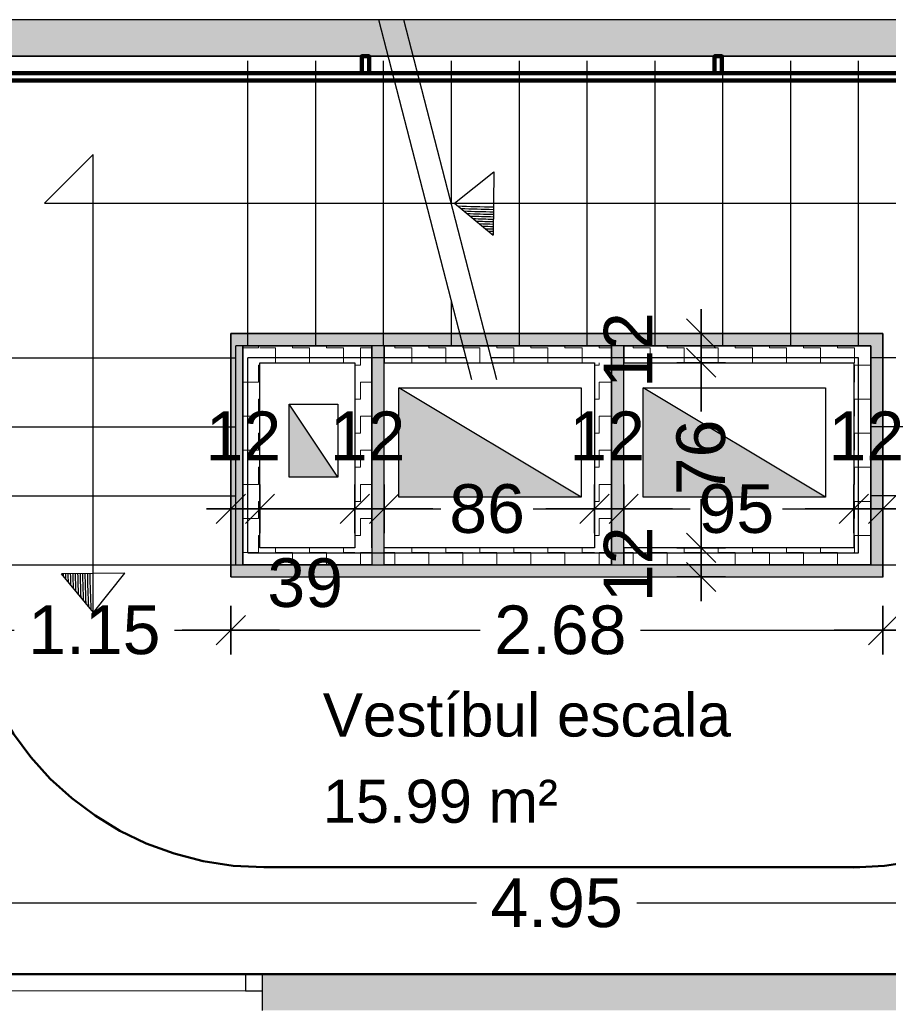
# Model space of a CAD drawing. Header units: metres. Extents: x -1 to 439, y -6 to 33.
# Tile 22 of 29: x 411.11 to 414.68, y 24.18 to 28.23. Entities that reach past the tile are written whole.
import ezdxf

# ---------------------------------------------------------------- set-up
doc = ezdxf.new("R2010")
doc.units = ezdxf.units.M
doc.header["$PDMODE"] = 65
for name, pattern in [('CONTINUA', [0]), ('PUNKT', [6.35, 0, -6.35]), ('VERDECKT', [9.525, 6.35, -3.175])]:
    doc.linetypes.add(name, pattern=pattern)
for name, color, linetype, lineweight in [('3D P1 MURS EXISTENTS', 7, 'CONTINUA', 25), ('3D P1 MURS NOUS', 7, 'CONTINUA', 25), ('3D PB MURS ASCENSOR TOTAL EDIFICI', 7, 'CONTINUA', 25), ('INS PB  VENTIL·LACIONS', 7, 'CONTINUA', 25), ('P1 COTES', 7, 'CONTINUA', 25), ('P1 ESCALES 2D', 7, 'CONTINUA', 25), ('P1 LOCAL', 7, 'CONTINUA', 25), ('P1 MOBLES', 7, 'CONTINUA', 25)]:
    doc.layers.add(name, color=color, linetype=linetype, lineweight=lineweight)
doc.styles.add('ARIAL', font='arial.ttf')
doc.dimstyles.new('DIMSTYLE_10', dxfattribs={"dimtxt": 0.2, "dimasz": 0.2, "dimexe": 0, "dimexo": 1e-06, "dimgap": 0.1, "dimtad": 2, "dimdec": 0, "dimlfac": 100, "dimrnd": 1, "dimzin": 4, "dimdsep": 46, "dimtxsty": 'ARIAL', "dimblk1": 'ALL_ML_STRICH', "dimblk2": 'ALL_ML_STRICH', "dimsah": 1, "dimcen": 0, "dimse1": 1, "dimse2": 1, "dimclrd": 2, "dimclre": 2, "dimclrt": 2, "dimadec": 0, "dimazin": 0, "dimtfac": 1, "dimtdec": 0, "dimtix": 1, "dimtmove": 2, "dimatfit": 3, "dimfxl": 0, "dimtvp": 1.2, "dimtzin": 0, "dimlwd": 0, "dimlwe": 35, "dimarcsym": 0})
doc.dimstyles.new('DIMSTYLE_11', dxfattribs={"dimtxt": 0.2, "dimasz": 0.2, "dimexe": 0, "dimexo": 1e-06, "dimgap": 0.1, "dimtad": 0, "dimdec": 0, "dimlfac": 100, "dimrnd": 1, "dimzin": 4, "dimdsep": 46, "dimtxsty": 'ARIAL', "dimblk1": 'ALL_ML_STRICH', "dimblk2": 'ALL_ML_STRICH', "dimsah": 1, "dimcen": 0, "dimse1": 1, "dimse2": 1, "dimclrd": 2, "dimclre": 2, "dimclrt": 2, "dimadec": 0, "dimazin": 0, "dimtfac": 1, "dimtdec": 0, "dimtix": 1, "dimtmove": 2, "dimatfit": 3, "dimfxl": 0, "dimtvp": 1.2, "dimtzin": 0, "dimlwd": 0, "dimlwe": 35, "dimarcsym": 0})
doc.dimstyles.new('DIMSTYLE_12', dxfattribs={"dimtxt": 0.2, "dimasz": 0.2, "dimexe": 0, "dimexo": 1e-06, "dimgap": 0.1, "dimtad": 2, "dimdec": 0, "dimlfac": 100, "dimrnd": 1, "dimzin": 4, "dimdsep": 46, "dimtxsty": 'ARIAL', "dimblk1": 'ALL_ML_STRICH', "dimblk2": 'ALL_ML_STRICH', "dimsah": 1, "dimcen": 0, "dimse1": 1, "dimse2": 1, "dimclrd": 2, "dimclre": 2, "dimclrt": 2, "dimadec": 0, "dimazin": 0, "dimtfac": 1, "dimtdec": 0, "dimtix": 1, "dimtmove": 2, "dimatfit": 3, "dimfxl": 0, "dimtvp": 1.2, "dimtzin": 0, "dimlwd": 0, "dimlwe": 35, "dimarcsym": 0})
doc.dimstyles.new('DIMSTYLE_13', dxfattribs={"dimtxt": 0.2, "dimasz": 0.2, "dimexe": 0, "dimexo": 1e-06, "dimgap": 0.1, "dimtad": 0, "dimdec": 0, "dimlfac": 100, "dimrnd": 1, "dimzin": 4, "dimdsep": 46, "dimtxsty": 'ARIAL', "dimblk1": 'ALL_ML_STRICH', "dimblk2": 'ALL_ML_STRICH', "dimsah": 1, "dimcen": 0, "dimse1": 1, "dimse2": 1, "dimclrd": 2, "dimclre": 2, "dimclrt": 2, "dimadec": 0, "dimazin": 0, "dimtfac": 1, "dimtdec": 0, "dimtix": 1, "dimtmove": 2, "dimatfit": 3, "dimfxl": 0, "dimtzin": 0, "dimlwd": 0, "dimlwe": 35, "dimarcsym": 0})
doc.dimstyles.new('DIMSTYLE_14', dxfattribs={"dimtxt": 0.2, "dimasz": 0.2, "dimexe": 0, "dimexo": 1e-06, "dimgap": 0.1, "dimtad": 0, "dimdec": 0, "dimlfac": 100, "dimrnd": 1, "dimzin": 4, "dimdsep": 46, "dimtxsty": 'ARIAL', "dimblk1": 'ALL_ML_STRICH', "dimblk2": 'ALL_ML_STRICH', "dimsah": 1, "dimcen": 0, "dimse1": 1, "dimse2": 1, "dimclrd": 2, "dimclre": 2, "dimclrt": 2, "dimadec": 0, "dimazin": 0, "dimtfac": 1, "dimtdec": 0, "dimtix": 1, "dimtmove": 2, "dimatfit": 3, "dimfxl": 0, "dimtzin": 0, "dimlwd": 0, "dimlwe": 35, "dimarcsym": 0})
doc.dimstyles.new('DIMSTYLE_8', dxfattribs={"dimtxt": 0.2, "dimasz": 0.2, "dimexe": 0, "dimexo": 1e-06, "dimgap": 0.1, "dimtad": 0, "dimrnd": 0.01, "dimzin": 4, "dimdsep": 46, "dimtxsty": 'ARIAL', "dimblk1": 'ALL_ML_STRICH', "dimblk2": 'ALL_ML_STRICH', "dimsah": 1, "dimcen": 0, "dimse1": 1, "dimse2": 1, "dimclrd": 2, "dimclre": 2, "dimclrt": 2, "dimadec": 0, "dimazin": 0, "dimtfac": 1, "dimtdec": 0, "dimtix": 1, "dimtmove": 2, "dimatfit": 3, "dimfxl": 0, "dimtzin": 0, "dimlwd": 0, "dimlwe": 35, "dimarcsym": 0})
doc.dimstyles.new('DIMSTYLE_9', dxfattribs={"dimtxt": 0.2, "dimasz": 0.2, "dimexe": 0, "dimexo": 1e-06, "dimgap": 0.1, "dimtad": 0, "dimrnd": 0.01, "dimzin": 4, "dimdsep": 46, "dimtxsty": 'ARIAL', "dimblk1": 'ALL_ML_STRICH', "dimblk2": 'ALL_ML_STRICH', "dimsah": 1, "dimcen": 0, "dimse1": 1, "dimse2": 1, "dimclrd": 2, "dimclre": 2, "dimclrt": 2, "dimadec": 0, "dimazin": 0, "dimtfac": 1, "dimtdec": 0, "dimtix": 1, "dimtmove": 2, "dimatfit": 3, "dimfxl": 0, "dimtzin": 0, "dimlwd": 0, "dimlwe": 35, "dimarcsym": 0})
pattern_1 = [(180, (-0.14, -0.14), (-0.07, -0.07), [0.07, -0.07]), (270, (-0.14, -0.14), (0.07, -0.07), [0.07, -0.07])]
pattern_2 = [(0, (0.14, 0.14), (0.07, 0.07), [0.07, -0.07]), (90, (0.14, 0.14), (-0.07, 0.07), [0.07, -0.07])]
pattern_3 = [(90, (-0.14, 0.14), (-0.07, 0.07), [0.07, -0.07]), (180, (-0.14, 0.14), (-0.07, -0.07), [0.07, -0.07])]

# ---------------------------------------------------------------- blocks, each defined once
blk = doc.blocks.new('OBJETO_COMPLEJO_0')
at = {"layer": '3D P1 MURS NOUS', "color": 240, "linetype": 'CONTINUA', "lineweight": 140, "transparency": 33554687}
for points in [[(411.0148, 28.0082), (411.0148, 28.078), (411.0448, 28.078), (411.0448, 28.0082), (411.0148, 28.0082)], [(412.5148, 28.0082), (412.5148, 28.078), (412.5448, 28.078), (412.5448, 28.0082), (412.5148, 28.0082)], [(413.9648, 28.0082), (413.9648, 28.078), (413.9948, 28.078), (413.9948, 28.0082), (413.9648, 28.0082)], [(415.4148, 28.0082), (415.4148, 28.078), (415.4448, 28.078), (415.4448, 28.0082), (415.4148, 28.0082)], [(410.9304, 25.9895), (410.9004, 25.9896), (410.9003, 28.0082), (415.7064, 28.0082), (415.7064, 26.0308), (415.6764, 26.0308), (415.6764, 27.9782), (410.9302, 27.9782), (410.9304, 25.9895)], [(410.9003, 27.8505), (410.8306, 27.8505), (410.8306, 27.8805), (410.9003, 27.8805), (410.9003, 27.8505)], [(415.7762, 27.6574), (415.7064, 27.6574), (415.7064, 27.6874), (415.7762, 27.6874), (415.7762, 27.6574)], [(415.7762, 26.2474), (415.7064, 26.2474), (415.7064, 26.2774), (415.7762, 26.2774), (415.7762, 26.2474)], [(410.9004, 26.1296), (410.8307, 26.1296), (410.8307, 26.1596), (410.9004, 26.1596), (410.9004, 26.1296)]]:
    blk.add_lwpolyline(points, close=True, dxfattribs=at)
blk = doc.blocks.new('ALL_ML_STRICH')
at = {"color": 0, "linetype": 'ByBlock', "lineweight": -2}
for p, q in [((0, -0.5), (0, 0.5)), ((-0.3, -0.3), (0.3, 0.3)), ((-1, 0), (0.5, 0))]:
    blk.add_line(p, q, dxfattribs=at)
blk = doc.blocks.new('*D106')
at = {"layer": 'DEFPOINTS', "color": 2, "linetype": 'CONTINUA', "lineweight": 35, "transparency": 33554687}
for p in [(410.8271, 26.1302), (411.9764, 26.1008), (410.8271, 25.7212)]:
    blk.add_point(p, dxfattribs=at)
at = {"layer": 'P1 COTES', "color": 2, "linetype": 'CONTINUA', "lineweight": -2, "transparency": 33554687}
for p, q in [((410.8271, 25.7212), (411.0855, 25.7212)), ((411.7455, 25.7212), (411.9764, 25.7212))]:
    blk.add_line(p, q, dxfattribs=at)
at = {"layer": 'P1 COTES', "color": 2, "linetype": 'CONTINUA', "lineweight": 35, "transparency": 33554687, "xscale": 0.2, "yscale": 0.2, "zscale": 0.2, "rotation": 180}
blk.add_blockref('ALL_ML_STRICH', (410.8271, 25.7212), dxfattribs=at)
at = {"layer": 'P1 COTES', "color": 2, "linetype": 'CONTINUA', "lineweight": 35, "transparency": 33554687, "xscale": 0.2, "yscale": 0.2, "zscale": 0.2}
blk.add_blockref('ALL_ML_STRICH', (411.9764, 25.7212), dxfattribs=at)
at = {"layer": 'P1 COTES', "color": 2, "linetype": 'CONTINUA', "lineweight": 35, "transparency": 33554687, "insert": (411.4155, 25.7212), "char_height": 0.2, "width": 0.8, "attachment_point": 5, "style": 'ARIAL'}
blk.add_mtext('\\A1;{\\A1;{1.15\\H0.132000;\\S^ ;}}', dxfattribs=at)
blk = doc.blocks.new('*D107')
at = {"layer": 'DEFPOINTS', "color": 2, "linetype": 'CONTINUA', "lineweight": 35, "transparency": 33554687}
for p in [(411.9764, 26.1008), (414.6569, 25.9396), (411.9764, 25.7212)]:
    blk.add_point(p, dxfattribs=at)
at = {"layer": 'P1 COTES', "color": 2, "linetype": 'CONTINUA', "lineweight": -2, "transparency": 33554687}
for p, q in [((411.9764, 25.7212), (413.0009, 25.7212)), ((413.6609, 25.7212), (414.6569, 25.7212))]:
    blk.add_line(p, q, dxfattribs=at)
at = {"layer": 'P1 COTES', "color": 2, "linetype": 'CONTINUA', "lineweight": 35, "transparency": 33554687, "xscale": 0.2, "yscale": 0.2, "zscale": 0.2, "rotation": 180}
blk.add_blockref('ALL_ML_STRICH', (411.9764, 25.7212), dxfattribs=at)
at = {"layer": 'P1 COTES', "color": 2, "linetype": 'CONTINUA', "lineweight": 35, "transparency": 33554687, "xscale": 0.2, "yscale": 0.2, "zscale": 0.2}
blk.add_blockref('ALL_ML_STRICH', (414.6569, 25.7212), dxfattribs=at)
at = {"layer": 'P1 COTES', "color": 2, "linetype": 'CONTINUA', "lineweight": 35, "transparency": 33554687, "insert": (413.3309, 25.7212), "char_height": 0.2, "width": 0.8, "attachment_point": 5, "style": 'ARIAL'}
blk.add_mtext('\\A1;{\\A1;{2.68\\H0.132000;\\S^ ;}}', dxfattribs=at)
blk = doc.blocks.new('*D108')
at = {"layer": 'DEFPOINTS', "color": 2, "linetype": 'CONTINUA', "lineweight": 35, "transparency": 33554687}
for p in [(415.7769, 26.702), (414.6569, 25.9396), (414.6569, 25.7212)]:
    blk.add_point(p, dxfattribs=at)
at = {"layer": 'P1 COTES', "color": 2, "linetype": 'CONTINUA', "lineweight": -2, "transparency": 33554687}
for p, q in [((414.6569, 25.7212), (414.9024, 25.7212)), ((415.5624, 25.7212), (415.7769, 25.7212))]:
    blk.add_line(p, q, dxfattribs=at)
at = {"layer": 'P1 COTES', "color": 2, "linetype": 'CONTINUA', "lineweight": 35, "transparency": 33554687, "xscale": 0.2, "yscale": 0.2, "zscale": 0.2, "rotation": 180}
blk.add_blockref('ALL_ML_STRICH', (414.6569, 25.7212), dxfattribs=at)
at = {"layer": 'P1 COTES', "color": 2, "linetype": 'CONTINUA', "lineweight": 35, "transparency": 33554687, "xscale": 0.2, "yscale": 0.2, "zscale": 0.2}
blk.add_blockref('ALL_ML_STRICH', (415.7769, 25.7212), dxfattribs=at)
at = {"layer": 'P1 COTES', "color": 2, "linetype": 'CONTINUA', "lineweight": 35, "transparency": 33554687, "insert": (415.2324, 25.7212), "char_height": 0.2, "width": 0.8, "attachment_point": 5, "style": 'ARIAL'}
blk.add_mtext('\\A1;{\\A1;{1.12\\H0.132000;\\S^ ;}}', dxfattribs=at)
blk = doc.blocks.new('*D109')
at = {"layer": 'DEFPOINTS', "color": 2, "linetype": 'CONTINUA', "lineweight": 35, "transparency": 33554687}
for p in [(411.9764, 26.2193), (411.9764, 26.1008), (412.0964, 26.0596)]:
    blk.add_point(p, dxfattribs=at)
at = {"layer": 'P1 COTES', "color": 2, "linetype": 'CONTINUA', "lineweight": -2, "transparency": 33554687}
blk.add_line((411.9764, 26.2193), (412.0964, 26.2193), dxfattribs=at)
at = {"layer": 'P1 COTES', "color": 2, "linetype": 'CONTINUA', "lineweight": 35, "transparency": 33554687, "xscale": 0.2, "yscale": 0.2, "zscale": 0.2, "rotation": 180}
blk.add_blockref('ALL_ML_STRICH', (411.9764, 26.2193), dxfattribs=at)
at = {"layer": 'P1 COTES', "color": 2, "linetype": 'CONTINUA', "lineweight": 35, "transparency": 33554687, "xscale": 0.2, "yscale": 0.2, "zscale": 0.2}
blk.add_blockref('ALL_ML_STRICH', (412.0964, 26.2193), dxfattribs=at)
at = {"layer": 'P1 COTES', "color": 2, "linetype": 'CONTINUA', "lineweight": 35, "transparency": 33554687, "insert": (412.0284, 26.5193), "char_height": 0.2, "width": 0.4, "attachment_point": 5, "style": 'ARIAL'}
blk.add_mtext('\\A1;{12}', dxfattribs=at)
blk = doc.blocks.new('*D110')
at = {"layer": 'DEFPOINTS', "color": 2, "linetype": 'CONTINUA', "lineweight": 35, "transparency": 33554687}
for p in [(412.0964, 26.2193), (412.0964, 26.0596), (412.4864, 26.0596)]:
    blk.add_point(p, dxfattribs=at)
at = {"layer": 'P1 COTES', "color": 2, "linetype": 'CONTINUA', "lineweight": -2, "transparency": 33554687}
blk.add_line((412.0964, 26.2193), (412.4864, 26.2193), dxfattribs=at)
at = {"layer": 'P1 COTES', "color": 2, "linetype": 'CONTINUA', "lineweight": 35, "transparency": 33554687, "xscale": 0.2, "yscale": 0.2, "zscale": 0.2, "rotation": 180}
blk.add_blockref('ALL_ML_STRICH', (412.0964, 26.2193), dxfattribs=at)
at = {"layer": 'P1 COTES', "color": 2, "linetype": 'CONTINUA', "lineweight": 35, "transparency": 33554687, "xscale": 0.2, "yscale": 0.2, "zscale": 0.2}
blk.add_blockref('ALL_ML_STRICH', (412.4864, 26.2193), dxfattribs=at)
at = {"layer": 'P1 COTES', "color": 2, "linetype": 'CONTINUA', "lineweight": 35, "transparency": 33554687, "insert": (412.2822, 25.915), "char_height": 0.2, "width": 0.4, "attachment_point": 5, "style": 'ARIAL'}
blk.add_mtext('\\A1;{39}', dxfattribs=at)
blk = doc.blocks.new('*D111')
at = {"layer": 'DEFPOINTS', "color": 2, "linetype": 'CONTINUA', "lineweight": 35, "transparency": 33554687}
for p in [(412.4864, 26.2193), (412.4864, 26.0596), (412.6064, 26.0596)]:
    blk.add_point(p, dxfattribs=at)
at = {"layer": 'P1 COTES', "color": 2, "linetype": 'CONTINUA', "lineweight": -2, "transparency": 33554687}
blk.add_line((412.4864, 26.2193), (412.6064, 26.2193), dxfattribs=at)
at = {"layer": 'P1 COTES', "color": 2, "linetype": 'CONTINUA', "lineweight": 35, "transparency": 33554687, "xscale": 0.2, "yscale": 0.2, "zscale": 0.2, "rotation": 180}
blk.add_blockref('ALL_ML_STRICH', (412.4864, 26.2193), dxfattribs=at)
at = {"layer": 'P1 COTES', "color": 2, "linetype": 'CONTINUA', "lineweight": 35, "transparency": 33554687, "xscale": 0.2, "yscale": 0.2, "zscale": 0.2}
blk.add_blockref('ALL_ML_STRICH', (412.6064, 26.2193), dxfattribs=at)
at = {"layer": 'P1 COTES', "color": 2, "linetype": 'CONTINUA', "lineweight": 35, "transparency": 33554687, "insert": (412.5384, 26.5193), "char_height": 0.2, "width": 0.4, "attachment_point": 5, "style": 'ARIAL'}
blk.add_mtext('\\A1;{12}', dxfattribs=at)
blk = doc.blocks.new('*D112')
at = {"layer": 'DEFPOINTS', "color": 2, "linetype": 'CONTINUA', "lineweight": 35, "transparency": 33554687}
for p in [(412.6064, 26.2193), (412.6064, 26.0596), (413.4714, 26.0596)]:
    blk.add_point(p, dxfattribs=at)
at = {"layer": 'P1 COTES', "color": 2, "linetype": 'CONTINUA', "lineweight": -2, "transparency": 33554687}
for p, q in [((412.6064, 26.2193), (412.8399, 26.2193)), ((413.2199, 26.2193), (413.4714, 26.2193))]:
    blk.add_line(p, q, dxfattribs=at)
at = {"layer": 'P1 COTES', "color": 2, "linetype": 'CONTINUA', "lineweight": 35, "transparency": 33554687, "xscale": 0.2, "yscale": 0.2, "zscale": 0.2, "rotation": 180}
blk.add_blockref('ALL_ML_STRICH', (412.6064, 26.2193), dxfattribs=at)
at = {"layer": 'P1 COTES', "color": 2, "linetype": 'CONTINUA', "lineweight": 35, "transparency": 33554687, "xscale": 0.2, "yscale": 0.2, "zscale": 0.2}
blk.add_blockref('ALL_ML_STRICH', (413.4714, 26.2193), dxfattribs=at)
at = {"layer": 'P1 COTES', "color": 2, "linetype": 'CONTINUA', "lineweight": 35, "transparency": 33554687, "insert": (413.0299, 26.2193), "char_height": 0.2, "width": 0.4, "attachment_point": 5, "style": 'ARIAL'}
blk.add_mtext('\\A1;{86}', dxfattribs=at)
blk = doc.blocks.new('*D113')
at = {"layer": 'DEFPOINTS', "color": 2, "linetype": 'CONTINUA', "lineweight": 35, "transparency": 33554687}
for p in [(413.4714, 26.2193), (413.4714, 26.0596), (413.5914, 26.0596)]:
    blk.add_point(p, dxfattribs=at)
at = {"layer": 'P1 COTES', "color": 2, "linetype": 'CONTINUA', "lineweight": -2, "transparency": 33554687}
blk.add_line((413.4714, 26.2193), (413.5914, 26.2193), dxfattribs=at)
at = {"layer": 'P1 COTES', "color": 2, "linetype": 'CONTINUA', "lineweight": 35, "transparency": 33554687, "xscale": 0.2, "yscale": 0.2, "zscale": 0.2, "rotation": 180}
blk.add_blockref('ALL_ML_STRICH', (413.4714, 26.2193), dxfattribs=at)
at = {"layer": 'P1 COTES', "color": 2, "linetype": 'CONTINUA', "lineweight": 35, "transparency": 33554687, "xscale": 0.2, "yscale": 0.2, "zscale": 0.2}
blk.add_blockref('ALL_ML_STRICH', (413.5914, 26.2193), dxfattribs=at)
at = {"layer": 'P1 COTES', "color": 2, "linetype": 'CONTINUA', "lineweight": 35, "transparency": 33554687, "insert": (413.5233, 26.5193), "char_height": 0.2, "width": 0.4, "attachment_point": 5, "style": 'ARIAL'}
blk.add_mtext('\\A1;{12}', dxfattribs=at)
blk = doc.blocks.new('*D114')
at = {"layer": 'DEFPOINTS', "color": 2, "linetype": 'CONTINUA', "lineweight": 35, "transparency": 33554687}
for p in [(413.5914, 26.2193), (413.5914, 26.0596), (414.5369, 25.9896)]:
    blk.add_point(p, dxfattribs=at)
at = {"layer": 'P1 COTES', "color": 2, "linetype": 'CONTINUA', "lineweight": -2, "transparency": 33554687}
for p, q in [((413.5914, 26.2193), (413.8643, 26.2193)), ((414.2443, 26.2193), (414.5369, 26.2193))]:
    blk.add_line(p, q, dxfattribs=at)
at = {"layer": 'P1 COTES', "color": 2, "linetype": 'CONTINUA', "lineweight": 35, "transparency": 33554687, "xscale": 0.2, "yscale": 0.2, "zscale": 0.2, "rotation": 180}
blk.add_blockref('ALL_ML_STRICH', (413.5914, 26.2193), dxfattribs=at)
at = {"layer": 'P1 COTES', "color": 2, "linetype": 'CONTINUA', "lineweight": 35, "transparency": 33554687, "xscale": 0.2, "yscale": 0.2, "zscale": 0.2}
blk.add_blockref('ALL_ML_STRICH', (414.5369, 26.2193), dxfattribs=at)
at = {"layer": 'P1 COTES', "color": 2, "linetype": 'CONTINUA', "lineweight": 35, "transparency": 33554687, "insert": (414.0543, 26.2193), "char_height": 0.2, "width": 0.4, "attachment_point": 5, "style": 'ARIAL'}
blk.add_mtext('\\A1;{95}', dxfattribs=at)
blk = doc.blocks.new('*D115')
at = {"layer": 'DEFPOINTS', "color": 2, "linetype": 'CONTINUA', "lineweight": 35, "transparency": 33554687}
for p in [(414.5369, 26.2193), (414.5369, 25.9896), (414.6569, 25.9396)]:
    blk.add_point(p, dxfattribs=at)
at = {"layer": 'P1 COTES', "color": 2, "linetype": 'CONTINUA', "lineweight": -2, "transparency": 33554687}
blk.add_line((414.5369, 26.2193), (414.6569, 26.2193), dxfattribs=at)
at = {"layer": 'P1 COTES', "color": 2, "linetype": 'CONTINUA', "lineweight": 35, "transparency": 33554687, "xscale": 0.2, "yscale": 0.2, "zscale": 0.2, "rotation": 180}
blk.add_blockref('ALL_ML_STRICH', (414.5369, 26.2193), dxfattribs=at)
at = {"layer": 'P1 COTES', "color": 2, "linetype": 'CONTINUA', "lineweight": 35, "transparency": 33554687, "xscale": 0.2, "yscale": 0.2, "zscale": 0.2}
blk.add_blockref('ALL_ML_STRICH', (414.6569, 26.2193), dxfattribs=at)
at = {"layer": 'P1 COTES', "color": 2, "linetype": 'CONTINUA', "lineweight": 35, "transparency": 33554687, "insert": (414.5889, 26.5193), "char_height": 0.2, "width": 0.4, "attachment_point": 5, "style": 'ARIAL'}
blk.add_mtext('\\A1;{12}', dxfattribs=at)
blk = doc.blocks.new('*D116')
at = {"layer": 'DEFPOINTS', "color": 2, "linetype": 'CONTINUA', "lineweight": 35, "transparency": 33554687}
for p in [(413.5914, 26.0596), (413.5414, 25.9396), (413.9094, 25.9396)]:
    blk.add_point(p, dxfattribs=at)
at = {"layer": 'P1 COTES', "color": 2, "linetype": 'CONTINUA', "lineweight": -2, "transparency": 33554687}
blk.add_line((413.9094, 25.9396), (413.9094, 26.0596), dxfattribs=at)
at = {"layer": 'P1 COTES', "color": 2, "linetype": 'CONTINUA', "lineweight": 35, "transparency": 33554687, "xscale": 0.2, "yscale": 0.2, "zscale": 0.2}
for p, rotation in [((413.9094, 26.0596), 90), ((413.9094, 25.9396), 270)]:
    blk.add_blockref('ALL_ML_STRICH', p, dxfattribs=dict(at, rotation=rotation))
at = {"layer": 'P1 COTES', "color": 2, "linetype": 'CONTINUA', "lineweight": 35, "transparency": 33554687, "insert": (413.6094, 25.9916), "char_height": 0.2, "width": 0.4, "attachment_point": 5, "rotation": 90, "style": 'ARIAL'}
blk.add_mtext('\\A1;{12}', dxfattribs=at)
blk = doc.blocks.new('*D117')
at = {"layer": 'DEFPOINTS', "color": 2, "linetype": 'CONTINUA', "lineweight": 35, "transparency": 33554687}
for p in [(413.5914, 26.8196), (413.5914, 26.0596), (413.9094, 26.0596)]:
    blk.add_point(p, dxfattribs=at)
at = {"layer": 'P1 COTES', "color": 2, "linetype": 'CONTINUA', "lineweight": -2, "transparency": 33554687}
for p, q in [((413.9094, 26.6206), (413.9094, 26.8196)), ((413.9094, 26.0596), (413.9094, 26.2406))]:
    blk.add_line(p, q, dxfattribs=at)
at = {"layer": 'P1 COTES', "color": 2, "linetype": 'CONTINUA', "lineweight": 35, "transparency": 33554687, "xscale": 0.2, "yscale": 0.2, "zscale": 0.2}
for p, rotation in [((413.9094, 26.8196), 90), ((413.9094, 26.0596), 270)]:
    blk.add_blockref('ALL_ML_STRICH', p, dxfattribs=dict(at, rotation=rotation))
at = {"layer": 'P1 COTES', "color": 2, "linetype": 'CONTINUA', "lineweight": 35, "transparency": 33554687, "insert": (413.9094, 26.4306), "char_height": 0.2, "width": 0.4, "attachment_point": 5, "rotation": 90, "style": 'ARIAL'}
blk.add_mtext('\\A1;{76}', dxfattribs=at)
blk = doc.blocks.new('*D118')
at = {"layer": 'DEFPOINTS', "color": 2, "linetype": 'CONTINUA', "lineweight": 35, "transparency": 33554687}
for p in [(413.5914, 26.9396), (413.5914, 26.8196), (413.9094, 26.8196)]:
    blk.add_point(p, dxfattribs=at)
at = {"layer": 'P1 COTES', "color": 2, "linetype": 'CONTINUA', "lineweight": -2, "transparency": 33554687}
blk.add_line((413.9094, 26.8196), (413.9094, 26.9396), dxfattribs=at)
at = {"layer": 'P1 COTES', "color": 2, "linetype": 'CONTINUA', "lineweight": 35, "transparency": 33554687, "xscale": 0.2, "yscale": 0.2, "zscale": 0.2}
for p, rotation in [((413.9094, 26.9396), 90), ((413.9094, 26.8196), 270)]:
    blk.add_blockref('ALL_ML_STRICH', p, dxfattribs=dict(at, rotation=rotation))
at = {"layer": 'P1 COTES', "color": 2, "linetype": 'CONTINUA', "lineweight": 35, "transparency": 33554687, "insert": (413.6094, 26.8716), "char_height": 0.2, "width": 0.4, "attachment_point": 5, "rotation": 90, "style": 'ARIAL'}
blk.add_mtext('\\A1;{12}', dxfattribs=at)
blk = doc.blocks.new('*D126')
at = {"layer": 'DEFPOINTS', "color": 2, "linetype": 'CONTINUA', "lineweight": 35, "transparency": 33554687}
for p in [(415.777, 25.8895), (410.827, 25.7295), (410.827, 24.6013)]:
    blk.add_point(p, dxfattribs=at)
at = {"layer": 'P1 COTES', "color": 2, "linetype": 'CONTINUA', "lineweight": -2, "transparency": 33554687}
for p, q in [((410.827, 24.6013), (412.9857, 24.6013)), ((413.6457, 24.6013), (415.777, 24.6013))]:
    blk.add_line(p, q, dxfattribs=at)
at = {"layer": 'P1 COTES', "color": 2, "linetype": 'CONTINUA', "lineweight": 35, "transparency": 33554687, "xscale": 0.2, "yscale": 0.2, "zscale": 0.2, "rotation": 180}
blk.add_blockref('ALL_ML_STRICH', (410.827, 24.6013), dxfattribs=at)
at = {"layer": 'P1 COTES', "color": 2, "linetype": 'CONTINUA', "lineweight": 35, "transparency": 33554687, "xscale": 0.2, "yscale": 0.2, "zscale": 0.2}
blk.add_blockref('ALL_ML_STRICH', (415.777, 24.6013), dxfattribs=at)
at = {"layer": 'P1 COTES', "color": 2, "linetype": 'CONTINUA', "lineweight": 35, "transparency": 33554687, "insert": (413.3157, 24.6003), "char_height": 0.2, "width": 0.8, "attachment_point": 5, "style": 'ARIAL'}
blk.add_mtext('\\A1;{\\A1;{4.95\\H0.132000;\\S^ ;}}', dxfattribs=at)

msp = doc.modelspace()

# ---------------------------------------------------------------- hatches: boundary and pattern name
at = {"layer": '3D P1 MURS EXISTENTS', "linetype": 'CONTINUA', "lineweight": 18, "true_color": 0xa0a0a0, "transparency": 33554687}
for points in [[(426.84641, 28.22825), (401.29043, 28.22825), (401.26071, 28.07825), (426.81534, 28.07825)], [(417.44698, 24.30946), (412.10698, 24.30946), (412.10698, 24.15946), (417.44698, 24.15946)]]:
    msp.add_hatch(color=253, dxfattribs=at).paths.add_polyline_path(points)
at = {"layer": '3D PB MURS ASCENSOR TOTAL EDIFICI', "linetype": 'CONTINUA', "lineweight": 18, "transparency": 33554687}
for points in [[(411.97645, 26.93959), (411.97645, 25.93959), (412.02645, 25.93959), (412.02645, 26.93959)], [(413.59135, 26.93959), (412.02645, 26.93959), (412.02645, 26.88959), (413.59135, 26.88959)], [(414.65693, 26.93959), (413.59135, 26.93959), (413.59135, 26.88959), (414.65693, 26.88959)], [(412.60645, 25.98959), (412.60645, 26.88959), (412.55645, 26.88959), (412.55645, 25.98959)], [(413.59135, 25.98959), (413.59135, 26.88959), (413.54135, 26.88959), (413.54135, 25.98959)], [(414.65693, 25.93959), (414.65693, 26.88959), (414.60693, 26.88959), (414.60693, 25.93959)], [(412.02645, 25.93959), (413.54135, 25.93959), (413.54135, 25.98959), (412.02645, 25.98959)], [(413.54135, 25.93959), (414.60693, 25.93959), (414.60693, 25.98959), (413.54135, 25.98959)]]:
    msp.add_hatch(color=40, dxfattribs=at).paths.add_polyline_path(points)
h = msp.add_hatch(dxfattribs=at)
h.set_pattern_fill('TRAMA', color=40, scale=0.07, angle=270, style=0, pattern_type=2)
h.set_pattern_definition([(270, (0.14, -0.14), (0.07, -0.07), [0.07, -0.07]), (360, (0.14, -0.14), (0.07, 0.07), [0.07, -0.07])])
h.paths.add_polyline_path([(412.02645, 26.88959), (412.02645, 25.98959), (412.09645, 25.98959), (412.09645, 26.88959)], flags=0)
h = msp.add_hatch(dxfattribs=at)
h.set_pattern_fill('TRAMA', color=40, scale=0.07, angle=180, style=0, pattern_type=2)
h.set_pattern_definition(pattern_1)
h.paths.add_polyline_path([(412.48645, 26.88959), (412.09645, 26.88959), (412.09645, 26.81959), (412.48645, 26.81959)], flags=0)
h = msp.add_hatch(dxfattribs=at)
h.set_pattern_fill('TRAMA', color=40, scale=0.07, angle=90, style=0, pattern_type=2)
h.set_pattern_definition(pattern_3)
h.paths.add_polyline_path([(412.55645, 25.98959), (412.55645, 26.88959), (412.48645, 26.88959), (412.48645, 25.98959)], flags=0)
h = msp.add_hatch(dxfattribs=at)
h.set_pattern_fill('TRAMA', color=40, scale=0.07, angle=180, style=0, pattern_type=2)
h.set_pattern_definition(pattern_1)
h.paths.add_polyline_path([(413.54135, 26.88959), (412.60645, 26.88959), (412.60645, 26.81959), (413.54135, 26.81959)], flags=0)
h = msp.add_hatch(dxfattribs=at)
h.set_pattern_fill('TRAMA', color=40, scale=0.07, angle=180, style=0, pattern_type=2)
h.set_pattern_definition(pattern_1)
h.paths.add_polyline_path([(414.60693, 26.88959), (413.59135, 26.88959), (413.59135, 26.81959), (414.60693, 26.81959)], flags=0)
h = msp.add_hatch(dxfattribs=at)
h.set_pattern_fill('TRAMA', color=40, scale=0.07, angle=90, style=0, pattern_type=2)
h.set_pattern_definition(pattern_3)
h.paths.add_polyline_path([(413.54135, 25.98959), (413.54135, 26.81959), (413.47135, 26.81959), (413.47135, 25.98959)], flags=0)
h = msp.add_hatch(dxfattribs=at)
h.set_pattern_fill('TRAMA', color=40, scale=0.07, angle=90, style=0, pattern_type=2)
h.set_pattern_definition(pattern_3)
h.paths.add_polyline_path([(414.60693, 25.98959), (414.60693, 26.81959), (414.53693, 26.81959), (414.53693, 25.98959)], flags=0)
h = msp.add_hatch(dxfattribs=at)
h.set_pattern_fill('TRAMA', color=40, scale=0.07, style=0, pattern_type=2)
h.set_pattern_definition(pattern_2)
h.paths.add_polyline_path([(412.48645, 25.98959), (412.48645, 26.05959), (412.09645, 26.05959), (412.09645, 25.98959)], flags=0)
h = msp.add_hatch(dxfattribs=at)
h.set_pattern_fill('TRAMA', color=40, scale=0.07, style=0, pattern_type=2)
h.set_pattern_definition(pattern_2)
h.paths.add_polyline_path([(412.60645, 25.98959), (413.47135, 25.98959), (413.47135, 26.05959), (412.60645, 26.05959)], flags=0)
h = msp.add_hatch(dxfattribs=at)
h.set_pattern_fill('TRAMA', color=40, scale=0.07, style=0, pattern_type=2)
h.set_pattern_definition(pattern_2)
h.paths.add_polyline_path([(413.59135, 25.98959), (414.53693, 25.98959), (414.53693, 26.05959), (413.59135, 26.05959)], flags=0)
at = {"layer": 'INS PB  VENTIL·LACIONS', "linetype": 'CONTINUA', "lineweight": 25, "transparency": 33554687}
for points in [[(412.66645, 26.26699), (413.41645, 26.26699), (412.66645, 26.71699)], [(413.67145, 26.26699), (414.42145, 26.26699), (413.67145, 26.71699)]]:
    msp.add_hatch(color=9, dxfattribs=at).paths.add_polyline_path(points)
msp.add_hatch(color=9, dxfattribs=at).paths.add_polyline_path([(412.21645, 26.34948), (412.21645, 26.64948), (412.41645, 26.34948)], flags=16)

# ---------------------------------------------------------------- linework, layer by layer
at = {"layer": '3D P1 MURS EXISTENTS', "color": 7, "linetype": 'CONTINUA', "lineweight": 25, "transparency": 33554687}
for p, q in [((426.84641, 28.22825), (401.29043, 28.22825)), ((408.98747, 28.07825), (415.77698, 28.07825)), ((412.10698, 24.30946), (410.86698, 24.30946)), ((412.10698, 24.23946), (412.10698, 24.30946)), ((417.44698, 24.30946), (412.10698, 24.30946)), ((412.10698, 24.15946), (412.10698, 24.23946))]:
    msp.add_line(p, q, dxfattribs=at)
at = {"layer": '3D P1 MURS EXISTENTS', "color": 7, "linetype": 'PUNKT', "lineweight": 25, "transparency": 33554687}
for p, q in [((412.10698, 24.30946), (410.86698, 24.30946)), ((412.10698, 24.23946), (412.10698, 24.30946)), ((410.86698, 24.23946), (412.10698, 24.23946))]:
    msp.add_line(p, q, dxfattribs=at)
at = {"layer": '3D P1 MURS EXISTENTS', "color": 40, "linetype": 'CONTINUA', "lineweight": 18, "transparency": 33554687}
msp.add_lwpolyline([(410.93698, 24.23946), (412.03698, 24.23946), (412.03698, 24.30946), (410.93698, 24.30946), (410.93698, 24.23946)], close=True, dxfattribs=at)
at = {"layer": '3D P1 MURS EXISTENTS', "color": 7, "linetype": 'CONTINUA', "lineweight": 25, "transparency": 33554687}
msp.add_lwpolyline([(412.03698, 24.23946), (412.10698, 24.23946), (412.10698, 24.30946), (412.03698, 24.30946), (412.03698, 24.23946)], close=True, dxfattribs=at)
at = {"layer": '3D PB MURS ASCENSOR TOTAL EDIFICI', "color": 7, "linetype": 'CONTINUA', "lineweight": 25, "transparency": 33554687}
for p, q in [((411.97645, 26.93959), (411.97645, 25.93959)), ((412.02645, 26.93959), (411.97645, 26.93959)), ((413.59135, 26.93959), (412.02645, 26.93959)), ((414.65693, 26.93959), (413.59135, 26.93959)), ((414.65693, 26.88959), (414.65693, 26.93959)), ((412.02645, 26.88959), (412.09645, 26.88959)), ((412.02645, 26.88959), (412.02645, 25.98959)), ((412.09645, 26.88959), (412.02645, 26.88959)), ((412.02645, 25.98959), (412.02645, 26.88959)), ((412.09645, 26.88959), (412.48645, 26.88959)), ((412.48645, 26.88959), (412.09645, 26.88959)), ((412.48645, 26.88959), (412.55645, 26.88959)), ((412.55645, 26.88959), (412.48645, 26.88959)), ((412.55645, 26.88959), (412.55645, 26.05959)), ((412.55645, 26.05959), (412.55645, 26.88959)), ((412.60645, 26.88959), (413.54135, 26.88959)), ((413.54135, 26.88959), (412.60645, 26.88959)), ((412.60645, 26.88959), (412.60645, 26.81959)), ((412.60645, 26.81959), (412.60645, 26.88959)), ((413.54135, 26.81959), (413.54135, 26.88959)), ((413.54135, 26.88959), (413.54135, 26.81959)), ((413.59135, 26.88959), (414.60693, 26.88959)), ((414.60693, 26.88959), (413.59135, 26.88959)), ((413.59135, 26.88959), (413.59135, 26.81959)), ((413.59135, 26.81959), (413.59135, 26.88959)), ((414.60693, 26.81959), (414.60693, 26.88959)), ((414.60693, 26.88959), (414.60693, 26.81959)), ((414.65693, 25.93959), (414.65693, 26.88959)), ((412.09645, 26.81959), (412.48645, 26.81959)), ((412.09645, 26.05959), (412.09645, 26.81959)), ((412.48645, 26.81959), (412.48645, 26.05959)), ((412.60645, 26.81959), (413.47135, 26.81959)), ((412.60645, 26.05959), (412.60645, 26.81959)), ((413.47135, 26.81959), (413.47135, 26.05959)), ((413.54135, 26.81959), (413.54135, 25.98959)), ((413.54135, 25.98959), (413.54135, 26.81959)), ((413.59135, 26.81959), (414.53693, 26.81959)), ((413.59135, 26.05959), (413.59135, 26.81959)), ((414.53693, 26.81959), (414.53693, 26.05959)), ((414.60693, 25.98959), (414.60693, 26.81959)), ((414.60693, 26.81959), (414.60693, 25.98959)), ((412.48645, 26.05959), (412.09645, 26.05959)), ((412.55645, 26.05959), (412.55645, 25.98959)), ((413.47135, 26.05959), (412.60645, 26.05959)), ((412.60645, 25.98959), (412.60645, 26.05959)), ((414.53693, 26.05959), (413.59135, 26.05959)), ((413.59135, 26.05959), (413.59135, 25.98959)), ((413.59135, 25.98959), (413.59135, 26.05959)), ((412.02645, 25.98959), (412.09645, 25.98959)), ((412.09645, 25.98959), (412.02645, 25.98959)), ((412.09645, 25.98959), (412.48645, 25.98959)), ((412.48645, 25.98959), (412.09645, 25.98959)), ((412.48645, 25.98959), (412.55645, 25.98959)), ((412.55645, 25.98959), (412.48645, 25.98959)), ((412.60645, 25.98959), (413.47135, 25.98959)), ((413.47135, 25.98959), (412.60645, 25.98959)), ((413.54135, 25.98959), (413.47135, 25.98959)), ((413.59135, 25.98959), (414.53693, 25.98959)), ((414.53693, 25.98959), (413.59135, 25.98959)), ((414.53693, 25.98959), (414.60693, 25.98959)), ((414.60693, 25.98959), (414.53693, 25.98959)), ((411.97645, 25.93959), (412.02645, 25.93959)), ((412.02645, 25.93959), (413.47135, 25.93959)), ((413.47135, 25.93959), (413.54135, 25.93959)), ((413.54135, 25.93959), (414.60693, 25.93959)), ((414.60693, 25.93959), (414.65693, 25.93959))]:
    msp.add_line(p, q, dxfattribs=at)
at = {"layer": 'INS PB  VENTIL·LACIONS', "color": 7, "linetype": 'CONTINUA', "lineweight": 25, "transparency": 33554687}
for p, q in [((412.66645, 26.26699), (412.66645, 26.71699)), ((412.66645, 26.71699), (413.41645, 26.71699)), ((413.41645, 26.26699), (412.66645, 26.71699)), ((413.41645, 26.71699), (413.41645, 26.26699)), ((413.67145, 26.26699), (413.67145, 26.71699)), ((413.67145, 26.71699), (414.42145, 26.71699)), ((414.42145, 26.26699), (413.67145, 26.71699)), ((414.42145, 26.71699), (414.42145, 26.26699)), ((412.21645, 26.64948), (412.41645, 26.64948)), ((412.21645, 26.34948), (412.21645, 26.64948)), ((412.41645, 26.34948), (412.21645, 26.64948)), ((412.41645, 26.64948), (412.41645, 26.34948)), ((412.41645, 26.34948), (412.21645, 26.34948)), ((413.41645, 26.26699), (412.66645, 26.26699)), ((414.42145, 26.26699), (413.67145, 26.26699))]:
    msp.add_line(p, q, dxfattribs=at)
at = {"layer": 'P1 ESCALES 2D', "color": 7, "lineweight": 25, "transparency": 33554687}
for p, q in [((412.96677, 26.74946), (412.58426, 28.22847)), ((413.07006, 26.74946), (412.68755, 28.22847)), ((412.04698, 26.88946), (412.04698, 28.05946)), ((412.32587, 26.88946), (412.32587, 28.05946)), ((412.60476, 26.88946), (412.60476, 28.05946)), ((412.88365, 27.47022), (412.88365, 28.05946)), ((413.16254, 26.88946), (413.16254, 28.05946)), ((413.44143, 26.88946), (413.44143, 28.05946)), ((413.72032, 26.88946), (413.72032, 28.05946)), ((413.99921, 26.88946), (413.99921, 28.05946)), ((414.2781, 26.88946), (414.2781, 28.05946)), ((414.55698, 26.88946), (414.55698, 28.05946)), ((411.21079, 27.47446), (411.41079, 27.67446)), ((411.41079, 25.79464), (411.41079, 27.67446)), ((412.89554, 27.47446), (413.05697, 27.6032)), ((413.05697, 27.6032), (413.05504, 27.34334)), ((411.21079, 27.47446), (415.36698, 27.47446)), ((412.89554, 27.47446), (413.05504, 27.34334)), ((412.88365, 26.88946), (412.88365, 27.07084)), ((411.99698, 25.98946), (411.99698, 26.88946)), ((412.93056, 26.88946), (411.99698, 26.88946)), ((414.60698, 26.88946), (413.03385, 26.88946)), ((414.60698, 25.98946), (414.60698, 26.88946)), ((410.82698, 26.83946), (411.99698, 26.83946)), ((412.04698, 26.03946), (412.04698, 26.83946)), ((412.94349, 26.83946), (412.04698, 26.83946)), ((414.55698, 26.83946), (413.04678, 26.83946)), ((414.55698, 26.03946), (414.55698, 26.83946)), ((415.77698, 26.83946), (414.60698, 26.83946)), ((410.82698, 26.55613), (411.99698, 26.55613)), ((415.77698, 26.55613), (414.60698, 26.55613)), ((410.82698, 26.27279), (411.99698, 26.27279)), ((415.77698, 26.27279), (414.60698, 26.27279)), ((412.04698, 26.03946), (414.55698, 26.03946)), ((410.82698, 25.98946), (415.77698, 25.98946)), ((411.54072, 25.95462), (411.28086, 25.95269)), ((411.41198, 25.79318), (411.28086, 25.95269)), ((411.41198, 25.79318), (411.54072, 25.95462))]:
    msp.add_line(p, q, dxfattribs=at)
for centre, radius, start, end in [((413.23493, 35.59672), 8.13935, 267.700461, 268.73965), ((413.23493, 35.59672), 8.14935, 267.793247, 268.740674), ((413.23493, 35.59672), 8.15935, 267.885609, 268.741696), ((413.23493, 35.59672), 8.16935, 267.97755, 268.742715), ((413.23493, 35.59672), 8.17935, 268.069075, 268.743732), ((413.23493, 35.59672), 8.18935, 268.160187, 268.744746), ((413.23493, 35.59672), 8.19935, 268.250889, 268.745758), ((413.23493, 35.59672), 8.20935, 268.341185, 268.746767), ((413.23493, 35.59672), 8.21935, 268.43108, 268.747774), ((413.23493, 35.59672), 8.22935, 268.520575, 268.748778), ((413.23493, 35.59672), 8.23935, 268.609674, 268.74978), ((413.23493, 35.59672), 8.24935, 268.698382, 268.75078), ((419.53424, 26.13258), 8.24935, 181.24922, 181.301618), ((419.53424, 26.13258), 8.23935, 181.25022, 181.390326), ((419.53424, 26.13258), 8.22935, 181.251222, 181.479425), ((419.53424, 26.13258), 8.21935, 181.252226, 181.56892), ((419.53424, 26.13258), 8.20935, 181.253233, 181.658815), ((419.53424, 26.13258), 8.19935, 181.254242, 181.749111), ((419.53424, 26.13258), 8.18935, 181.255254, 181.839813), ((419.53424, 26.13258), 8.17935, 181.256268, 181.930925), ((419.53424, 26.13258), 8.16935, 181.257285, 182.02245), ((419.53424, 26.13258), 8.15935, 181.258304, 182.114391), ((419.53424, 26.13258), 8.14935, 181.259326, 182.206753), ((419.53424, 26.13258), 8.13935, 181.26035, 182.299539)]:
    msp.add_arc(centre, radius, start, end, dxfattribs=at)
at = {"layer": 'P1 LOCAL', "color": 7, "linetype": 'CONTINUA', "lineweight": 25, "transparency": 33554687}
for p, q in [((415.77698, 28.07825), (410.82698, 28.07825)), ((411.97645, 25.93959), (411.97645, 26.93959)), ((411.97645, 26.93959), (414.65698, 26.93946)), ((414.65698, 26.93946), (414.65698, 25.93946)), ((414.65698, 25.93946), (411.97645, 25.93959)), ((410.82698, 24.3069), (415.77698, 24.3069))]:
    msp.add_line(p, q, dxfattribs=at)
at = {"layer": 'P1 MOBLES', "color": 202, "linetype": 'VERDECKT', "lineweight": 50, "transparency": 33554687}
msp.add_line((412.11263, 24.74748), (414.56234, 24.74748), dxfattribs=at)
for centre, start, end in [((412.11263, 25.98924), 180, 270), ((414.53632, 25.9883), 270, 0)]:
    msp.add_arc(centre, 1.24175, start, end, dxfattribs=at)

# ---------------------------------------------------------------- block references
at = {"layer": '3D P1 MURS NOUS', "color": 240, "linetype": 'CONTINUA', "lineweight": 140, "transparency": 33554687}
msp.add_blockref('OBJETO_COMPLEJO_0', (0, 0), dxfattribs=at)

# ---------------------------------------------------------------- texts
at = {"layer": 'P1 LOCAL', "color": 7, "linetype": 'CONTINUA', "lineweight": 25, "transparency": 33554687, "char_height": 0.1770789, "attachment_point": 7, "style": 'ARIAL'}
for s, insert, width in [('\\W1.00;Vestíbul escala', (412.35455, 25.28167), 1.7739974), ('\\W0.99;15.99 m²', (412.35455, 24.92751), 1.0672537)]:
    msp.add_mtext(s, dxfattribs=dict(at, insert=insert, width=width))

# ---------------------------------------------------------------- dimensions: what is measured, and where the dimension line sits
at = {"layer": 'P1 COTES', "color": 2, "linetype": 'CONTINUA', "lineweight": 35, "transparency": 33554687}
for base, p1, p2, dimstyle, picture, middle in [((413.90944, 26.93959), (413.59135, 26.81959), (413.59135, 26.93959), 'DIMSTYLE_12', '*D118', (413.60944, 26.87157)), ((413.90944, 26.81959), (413.59135, 26.05959), (413.59135, 26.81959), 'DIMSTYLE_14', '*D117', (413.90944, 26.43061)), ((413.90944, 26.05959), (413.54135, 25.93959), (413.59135, 26.05959), 'DIMSTYLE_12', '*D116', (413.60944, 25.99157))]:
    dim = msp.add_linear_dim(base=base, p1=p1, p2=p2, angle=90, dimstyle=dimstyle, override={"dimpost": '<>', "dimclrd": 2, "dimclre": 2, "dimclrt": 2, "dimlwd": 0, "dimlwe": 35}, dxfattribs=at)
    dim.commit()
    dim.dimension.update_dxf_attribs({"geometry": picture, "text_midpoint": middle, "dimtype": 160})
for base, p1, p2, dimstyle, picture, middle in [((415.77693, 25.72125), (414.65693, 25.93959), (415.77693, 26.70202), 'DIMSTYLE_9', '*D108', (415.2324, 25.72125)), ((412.09645, 26.21933), (411.97645, 26.10079), (412.09645, 26.05959), 'DIMSTYLE_10', '*D109', (412.02843, 26.51933)), ((412.60645, 26.21933), (412.48645, 26.05959), (412.60645, 26.05959), 'DIMSTYLE_12', '*D111', (412.53843, 26.51933)), ((413.59135, 26.21933), (413.47135, 26.05959), (413.59135, 26.05959), 'DIMSTYLE_12', '*D113', (413.52333, 26.51933)), ((414.65693, 26.21933), (414.53693, 25.98959), (414.65693, 25.93959), 'DIMSTYLE_12', '*D115', (414.58891, 26.51933)), ((413.47135, 26.21933), (412.60645, 26.05959), (413.47135, 26.05959), 'DIMSTYLE_13', '*D112', (413.02992, 26.21933)), ((414.53693, 26.21933), (413.59135, 26.05959), (414.53693, 25.98959), 'DIMSTYLE_14', '*D114', (414.05435, 26.21933)), ((412.48645, 26.21933), (412.09645, 26.05959), (412.48645, 26.05959), 'DIMSTYLE_11', '*D110', (412.2822, 25.91497)), ((411.97645, 25.72125), (410.82707, 26.13021), (411.97645, 26.10079), 'DIMSTYLE_8', '*D106', (411.41546, 25.72125)), ((414.65693, 25.72125), (411.97645, 26.10079), (414.65693, 25.93959), 'DIMSTYLE_9', '*D107', (413.33093, 25.72125)), ((415.77698, 24.60134), (410.82698, 25.72946), (415.77698, 25.88946), 'DIMSTYLE_9', '*D126', (413.31568, 24.60029))]:
    dim = msp.add_linear_dim(base=base, p1=p1, p2=p2, dimstyle=dimstyle, override={"dimpost": '<>', "dimclrd": 2, "dimclre": 2, "dimclrt": 2, "dimlwd": 0, "dimlwe": 35}, dxfattribs=at)
    dim.commit()
    dim.dimension.update_dxf_attribs({"geometry": picture, "text_midpoint": middle, "dimtype": 160})

doc.saveas('drawing.dxf')
